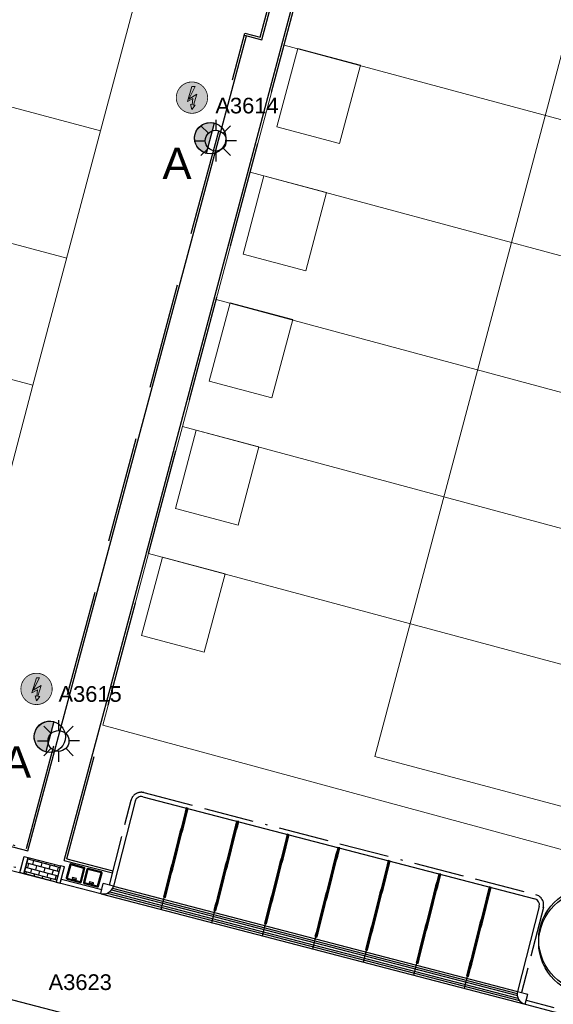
# Model space of a CAD drawing. Header units: metres. Extents: x 253535 to 254630, y 592458 to 593699.
# Tile 14 of 40: x 253724 to 253749, y 592955 to 593002. Entities that reach past the tile are written whole.
import ezdxf
from ezdxf.enums import TextEntityAlignment as Align

# ---------------------------------------------------------------- set-up
doc = ezdxf.new("R2010")
doc.units = ezdxf.units.M
doc.linetypes.add('ACAD_ISO11W100', pattern=[33, 12, -3, 12, -3, 0, -3])
doc.linetypes.add('DASHED', pattern=[19.05, 12.7, -6.35])
for name, color, linetype in [('B-EI-OV-Mast_0_Symbool_Code', 7, 'Continuous'), ('B-EI-OV-Mast_1_Mastnummer-T', 7, 'Continuous'), ('B-EI-OV-Mast_2_Kast-en-Groep-T', 7, 'Continuous'), ('B-EI-OV-Mast_4_Overig_1-T', 7, 'Continuous'), ('B-EI-OV-Mast_5_Overig_2-T', 7, 'Continuous'), ('B-IN-LICHTMAST', 7, 'Continuous'), ('N-EI-OV-Mast-S', 7, 'Continuous'), ('N-EI-OV-Mast_0_Symbool_Code', 7, 'Continuous'), ('N-EI-OV-Mast_1_Mastnummer-T', 7, 'Continuous'), ('N-EI-OV-Mast_2_Kast-en-Groep-T', 7, 'Continuous'), ('N-EI-OV-Mast_4_Overig_1-T', 7, 'Continuous'), ('N-EI-OV-Mast_5_Overig_2-T', 7, 'Continuous'), ('N-GR-BOOM', 3, 'Continuous'), ('N-WB-ARC-BETONSTEEN KF', 253, 'Continuous'), ('N-WB-ARC-KLINKER DF', 24, 'Continuous'), ('N-WB-BAND OPSLUITBAND 10x20', 7, 'DASHED'), ('N-WB-BAND TROTTOIRBAND 18 20', 7, 'ACAD_ISO11W100'), ('N-WB-CONTAINERVERZAMELPLAATS', 8, 'Continuous'), ('N-WB-KANTVERHARDING', 2, 'Continuous'), ('N-WB-MATERIAALGRENS', 1, 'Continuous'), ('N-WB-MOLGOOT GEBAKKEN DF', 8, 'Continuous'), ('N-WB-PERRONBAND 18 20', 2, 'Continuous'), ('X-EI-OV-Aansluiting-S', 1, 'Continuous'), ('X-EI-OV-Aansluiting_0_Symbool_Code', 7, 'Continuous'), ('X-EI-OV-Aansluiting_1_Mastnummer-T', 7, 'Continuous'), ('X-EI-OV-Aansluiting_2_Groep_en_Fase-T', 7, 'Continuous'), ('X-EI-OV-Aansluiting_4_Overig_1-T', 7, 'Continuous'), ('X-EI-OV-Aansluiting_5_Overig_2-T', 7, 'Continuous')]:
    doc.layers.add(name, color=color, linetype=linetype)
doc.layers.add('N-woningen', color=1, linetype='Continuous', lineweight=0)
doc.styles.add('ARIAL', font='arial.ttf')

# ---------------------------------------------------------------- blocks, each defined once
blk = doc.blocks.new("'BOOM")
for centre, radius in [((0, 0), 2.8), ((0.002, -0.159), 2.8), ((0, 0), 0.126)]:
    blk.add_circle(centre, radius)
blk = doc.blocks.new('*U42')
at = {"layer": 'N-EI-OV-Mast-S'}
h = blk.add_hatch(color=0, dxfattribs=at)
h.dxf.hatch_style = 1
edge = h.paths.add_edge_path()
edge.add_line((0.193, 0.725), (-0.193, -0.725))
edge.add_arc((0, 0), 0.75, 435.0841, 615.0841, ccw=False)
blk.add_lwpolyline([(0.193, 0.725), (-0.193, -0.725, -1), (0.193, 0.725, 0)], format="xyb", dxfattribs=at)
blk.add_circle((0, 0), 0.75, dxfattribs=at)
at = {"layer": 'N-EI-OV-Mast_0_Symbool_Code', "style": 'ARIAL'}
blk.add_attdef('CODE', text='', height=1.5, dxfattribs=at).set_placement((-1.595, -1.203), align=Align.MIDDLE_CENTER)
at = {"layer": 'N-EI-OV-Mast_1_Mastnummer-T', "style": 'ARIAL'}
blk.add_attdef('MASTNR', text='', height=0.75, dxfattribs=at).set_placement((0.242, 1.564), align=Align.MIDDLE_LEFT)
at = {"layer": 'N-EI-OV-Mast_2_Kast-en-Groep-T', "style": 'ARIAL'}
for tag, p in [('KASTNR', (0.242, 0.439)), ('GROEP', (0.242, -0.686))]:
    blk.add_attdef(tag, text='', height=0.75, dxfattribs=at).set_placement(p, align=Align.MIDDLE_LEFT)
at = {"layer": 'N-EI-OV-Mast_4_Overig_1-T', "style": 'ARIAL'}
blk.add_attdef('OVERIG1', text='', height=0.75, dxfattribs=at).set_placement((0.242, -1.811), align=Align.MIDDLE_LEFT)
at = {"layer": 'N-EI-OV-Mast_5_Overig_2-T', "style": 'ARIAL'}
blk.add_attdef('OVERIG2', text='', height=0.75, dxfattribs=at).set_placement((0.242, -2.936), align=Align.MIDDLE_LEFT)
blk = doc.blocks.new('*U43')
at = {"layer": 'N-EI-OV-Mast-S'}
h = blk.add_hatch(color=0, dxfattribs=at)
h.dxf.hatch_style = 1
edge = h.paths.add_edge_path()
edge.add_line((0.193, 0.725), (-0.193, -0.725))
edge.add_arc((0, 0), 0.75, 435.0841, 615.0841, ccw=False)
blk.add_lwpolyline([(0.193, 0.725), (-0.193, -0.725, -1), (0.193, 0.725, 0)], format="xyb", dxfattribs=at)
blk.add_circle((0, 0), 0.75, dxfattribs=at)
at = {"layer": 'N-EI-OV-Mast_0_Symbool_Code', "style": 'ARIAL'}
blk.add_attdef('CODE', text='', height=1.5, dxfattribs=at).set_placement((-1.595, -1.203), align=Align.MIDDLE_CENTER)
at = {"layer": 'N-EI-OV-Mast_1_Mastnummer-T', "style": 'ARIAL'}
blk.add_attdef('MASTNR', text='', height=0.75, dxfattribs=at).set_placement((0.416, 2.049), align=Align.MIDDLE_LEFT)
at = {"layer": 'N-EI-OV-Mast_2_Kast-en-Groep-T', "style": 'ARIAL'}
for tag, p in [('KASTNR', (0.416, 0.924)), ('GROEP', (0.416, -0.201))]:
    blk.add_attdef(tag, text='', height=0.75, dxfattribs=at).set_placement(p, align=Align.MIDDLE_LEFT)
at = {"layer": 'N-EI-OV-Mast_4_Overig_1-T', "style": 'ARIAL'}
blk.add_attdef('OVERIG1', text='', height=0.75, dxfattribs=at).set_placement((0.416, -1.326), align=Align.MIDDLE_LEFT)
at = {"layer": 'N-EI-OV-Mast_5_Overig_2-T', "style": 'ARIAL'}
blk.add_attdef('OVERIG2', text='', height=0.75, dxfattribs=at).set_placement((0.416, -2.451), align=Align.MIDDLE_LEFT)
blk = doc.blocks.new('*U19')
at = {"layer": 'N-EI-OV-Mast-S'}
h = blk.add_hatch(color=0, dxfattribs=at)
h.dxf.hatch_style = 1
edge = h.paths.add_edge_path()
edge.add_line((-0.726, 0.189), (0.726, -0.189))
edge.add_arc((0, 0), 0.75, 525.4052, 705.4052, ccw=False)
blk.add_lwpolyline([(-0.726, 0.189), (0.726, -0.189, -1), (-0.726, 0.189, 0)], format="xyb", dxfattribs=at)
blk.add_circle((0, 0), 0.75, dxfattribs=at)
at = {"layer": 'N-EI-OV-Mast_0_Symbool_Code', "style": 'ARIAL'}
blk.add_attdef('CODE', text='', height=1.5, dxfattribs=at).set_placement((-1.029, -1.773), align=Align.MIDDLE_CENTER)
at = {"layer": 'N-EI-OV-Mast_1_Mastnummer-T', "style": 'ARIAL'}
blk.add_attdef('MASTNR', text='', height=0.75, dxfattribs=at).set_placement((-2.049, 2.362), align=Align.MIDDLE_LEFT)
at = {"layer": 'N-EI-OV-Mast_2_Kast-en-Groep-T', "style": 'ARIAL'}
for tag, p in [('KASTNR', (-2.049, 1.237)), ('GROEP', (-2.049, 0.112))]:
    blk.add_attdef(tag, text='', height=0.75, dxfattribs=at).set_placement(p, align=Align.MIDDLE_LEFT)
at = {"layer": 'N-EI-OV-Mast_4_Overig_1-T', "style": 'ARIAL'}
blk.add_attdef('OVERIG1', text='', height=0.75, dxfattribs=at).set_placement((-2.049, -1.013), align=Align.MIDDLE_LEFT)
at = {"layer": 'N-EI-OV-Mast_5_Overig_2-T', "style": 'ARIAL'}
blk.add_attdef('OVERIG2', text='', height=0.75, dxfattribs=at).set_placement((-2.049, -2.138), align=Align.MIDDLE_LEFT)
blk = doc.blocks.new('*U7')
at = {"layer": 'X-EI-OV-Aansluiting-S'}
h = blk.add_hatch(color=0, dxfattribs=at)
h.set_gradient(color1=(0, 255, 0), tint=1, name='SPHERICAL')
edge = h.paths.add_edge_path()
edge.add_arc((0, 0), 0.75, 0, 360)
h = blk.add_hatch(color=7, dxfattribs=at)
h.dxf.hatch_style = 1
h.paths.add_polyline_path([(0.067, -0.354), (0.229, 0.164), (-0.156, -0.067), (0.15, 0.534), (0, 0.534), (-0.219, -0.183), (0.048, -0.047), (0.015, -0.345), (-0.07, -0.331), (0.002, -0.571), (0.152, -0.367)])
at = {"layer": 'X-EI-OV-Aansluiting-S', "color": 7, "const_width": 0.0375}
blk.add_lwpolyline([(0, 0.75, -1), (0, -0.75, -1), (0, 0.75, -1.11402)], format="xyb", dxfattribs=at)
at = {"layer": 'X-EI-OV-Aansluiting-S', "color": 7, "lineweight": 0, "flags": 128}
blk.add_lwpolyline([(0.067, -0.354), (0.229, 0.164), (-0.156, -0.067), (0.15, 0.534), (0, 0.534), (-0.219, -0.183), (0.048, -0.047), (0.015, -0.345), (-0.07, -0.331), (0.002, -0.571), (0.152, -0.367)], close=True, dxfattribs=at)
at = {"layer": 'X-EI-OV-Aansluiting_0_Symbool_Code', "style": 'ARIAL'}
blk.add_attdef('CODE', text='', height=1.5, dxfattribs=at).set_placement((-10, 0), align=Align.MIDDLE_CENTER)
at = {"layer": 'X-EI-OV-Aansluiting_1_Mastnummer-T', "style": 'ARIAL'}
blk.add_attdef('MASTNR', text='', height=0.75, dxfattribs=at).set_placement((6.75, 2.25), align=Align.MIDDLE_LEFT)
at = {"layer": 'X-EI-OV-Aansluiting_2_Groep_en_Fase-T', "style": 'ARIAL'}
for tag, p in [('KASTNR', (6.75, 1.125)), ('GROEP', (6.75, 0))]:
    blk.add_attdef(tag, text='', height=0.75, dxfattribs=at).set_placement(p, align=Align.MIDDLE_LEFT)
at = {"layer": 'X-EI-OV-Aansluiting_4_Overig_1-T', "style": 'ARIAL'}
blk.add_attdef('OVERIG1', text='', height=0.75, dxfattribs=at).set_placement((6.75, -1.125), align=Align.MIDDLE_LEFT)
at = {"layer": 'X-EI-OV-Aansluiting_5_Overig_2-T', "style": 'ARIAL'}
blk.add_attdef('OVERIG2', text='', height=0.75, dxfattribs=at).set_placement((6.75, -2.25), align=Align.MIDDLE_LEFT)
blk = doc.blocks.new('*U55')
at = {"color": 0}
for points in [[(0, 2.5), (0, 1.25)], [(-1.77, 1.77), (-0.88, 0.88)], [(0.88, 0.88), (1.77, 1.77)], [(-2.5, 0), (-1.25, 0)], [(2.5, 0), (1.25, 0)], [(-1.77, -1.77), (-0.88, -0.88)], [(0.88, -0.88), (1.77, -1.77)], [(0, -1.25), (0, -2.5)]]:
    blk.add_lwpolyline(points, dxfattribs=at)
blk.add_circle((0, 0), 1.25, dxfattribs=at)
at = {"layer": 'B-EI-OV-Mast_0_Symbool_Code', "style": 'ARIAL'}
blk.add_attdef('CODE', text='', height=1.5, dxfattribs=at).set_placement((-10, 0), align=Align.MIDDLE_CENTER)
at = {"layer": 'B-EI-OV-Mast_1_Mastnummer-T', "style": 'ARIAL'}
blk.add_attdef('MASTNR', text='', height=0.75, dxfattribs=at).set_placement((6.75, 2.25), align=Align.MIDDLE_LEFT)
at = {"layer": 'B-EI-OV-Mast_2_Kast-en-Groep-T', "style": 'ARIAL'}
for tag, p in [('KASTNR', (6.75, 1.12)), ('GROEP', (6.75, 0))]:
    blk.add_attdef(tag, text='', height=0.75, dxfattribs=at).set_placement(p, align=Align.MIDDLE_LEFT)
at = {"layer": 'B-EI-OV-Mast_4_Overig_1-T', "style": 'ARIAL'}
blk.add_attdef('OVERIG1', text='', height=0.75, dxfattribs=at).set_placement((6.75, -1.12), align=Align.MIDDLE_LEFT)
at = {"layer": 'B-EI-OV-Mast_5_Overig_2-T', "style": 'ARIAL'}
blk.add_attdef('OVERIG2', text='', height=0.75, dxfattribs=at).set_placement((6.75, -2.25), align=Align.MIDDLE_LEFT)

msp = doc.modelspace()

# ---------------------------------------------------------------- hatches: boundary and pattern name
at = {"layer": 'N-WB-ARC-KLINKER DF'}
h = msp.add_hatch(dxfattribs=at)
h.set_pattern_fill('AR-B816', color=252, scale=0.001, angle=345.1063)
h.set_pattern_definition([(345.106269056, (-346496.97263, 829252.07571), (0.05222789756, 0.196373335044), []), (75.106269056, (-346496.97263, 829252.07571), (-0.14414543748, 0.248601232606), [0.2032, -0.2032])])
h.paths.add_polyline_path([(253724.343, 592962.296), (253725.893, 592961.894), (253725.686, 592961.119), (253724.138, 592961.523)])

# ---------------------------------------------------------------- linework, layer by layer
at = {"layer": 'N-WB-ARC-BETONSTEEN KF', "color": 252}
for points in [[(253731.956, 592964.449), (253732.005, 592964.643), (253731.909, 592964.667), (253731.859, 592964.474)], [(253731.807, 592963.868), (253731.857, 592964.061), (253731.76, 592964.086), (253731.71, 592963.892)], [(253731.857, 592964.061), (253731.906, 592964.255), (253731.809, 592964.28), (253731.76, 592964.086)], [(253731.906, 592964.255), (253731.956, 592964.449), (253731.859, 592964.474), (253731.809, 592964.28)], [(253731.708, 592963.48), (253731.758, 592963.674), (253731.661, 592963.699), (253731.611, 592963.505)], [(253731.758, 592963.674), (253731.807, 592963.868), (253731.71, 592963.892), (253731.661, 592963.699)], [(253734.276, 592963.432), (253734.326, 592963.625), (253734.229, 592963.65), (253734.179, 592963.456)], [(253734.326, 592963.625), (253734.375, 592963.819), (253734.278, 592963.844), (253734.229, 592963.65)], [(253734.375, 592963.819), (253734.425, 592964.013), (253734.328, 592964.038), (253734.278, 592963.844)], [(253731.609, 592963.093), (253731.659, 592963.286), (253731.562, 592963.311), (253731.512, 592963.117)], [(253731.659, 592963.286), (253731.708, 592963.48), (253731.611, 592963.505), (253731.562, 592963.311)], [(253734.177, 592963.044), (253734.227, 592963.238), (253734.13, 592963.263), (253734.08, 592963.069)], [(253734.227, 592963.238), (253734.276, 592963.432), (253734.179, 592963.456), (253734.13, 592963.263)], [(253736.745, 592962.994), (253736.794, 592963.188), (253736.697, 592963.213), (253736.648, 592963.019)], [(253736.794, 592963.188), (253736.844, 592963.382), (253736.747, 592963.407), (253736.697, 592963.213)], [(253731.46, 592962.511), (253731.51, 592962.705), (253731.413, 592962.73), (253731.364, 592962.536)], [(253731.51, 592962.705), (253731.56, 592962.899), (253731.463, 592962.924), (253731.413, 592962.73)], [(253731.56, 592962.899), (253731.609, 592963.093), (253731.512, 592963.117), (253731.463, 592962.924)], [(253734.028, 592962.463), (253734.078, 592962.657), (253733.981, 592962.681), (253733.932, 592962.488)], [(253734.078, 592962.657), (253734.128, 592962.85), (253734.031, 592962.875), (253733.981, 592962.681)], [(253734.128, 592962.85), (253734.177, 592963.044), (253734.08, 592963.069), (253734.031, 592962.875)], [(253736.646, 592962.607), (253736.695, 592962.801), (253736.598, 592962.825), (253736.549, 592962.632)], [(253736.695, 592962.801), (253736.745, 592962.994), (253736.648, 592963.019), (253736.598, 592962.825)], [(253739.214, 592962.558), (253739.263, 592962.752), (253739.166, 592962.777), (253739.117, 592962.583)], [(253731.361, 592962.124), (253731.411, 592962.318), (253731.314, 592962.342), (253731.264, 592962.149)], [(253731.411, 592962.318), (253731.46, 592962.511), (253731.364, 592962.536), (253731.314, 592962.342)], [(253733.929, 592962.075), (253733.979, 592962.269), (253733.882, 592962.294), (253733.832, 592962.1)], [(253733.979, 592962.269), (253734.028, 592962.463), (253733.932, 592962.488), (253733.882, 592962.294)], [(253736.497, 592962.025), (253736.547, 592962.219), (253736.45, 592962.244), (253736.4, 592962.05)], [(253736.547, 592962.219), (253736.596, 592962.413), (253736.499, 592962.438), (253736.45, 592962.244)], [(253736.596, 592962.413), (253736.646, 592962.607), (253736.549, 592962.632), (253736.499, 592962.438)], [(253739.065, 592961.977), (253739.115, 592962.171), (253739.018, 592962.195), (253738.968, 592962.002)], [(253739.115, 592962.171), (253739.164, 592962.364), (253739.067, 592962.389), (253739.018, 592962.195)], [(253739.164, 592962.364), (253739.214, 592962.558), (253739.117, 592962.583), (253739.067, 592962.389)], [(253731.213, 592961.542), (253731.262, 592961.736), (253731.165, 592961.761), (253731.116, 592961.567)], [(253731.262, 592961.736), (253731.312, 592961.93), (253731.215, 592961.955), (253731.165, 592961.761)], [(253731.312, 592961.93), (253731.361, 592962.124), (253731.264, 592962.149), (253731.215, 592961.955)], [(253733.781, 592961.494), (253733.83, 592961.688), (253733.733, 592961.713), (253733.684, 592961.519)], [(253733.83, 592961.688), (253733.88, 592961.882), (253733.783, 592961.906), (253733.733, 592961.713)], [(253733.88, 592961.882), (253733.929, 592962.075), (253733.832, 592962.1), (253733.783, 592961.906)], [(253736.398, 592961.638), (253736.448, 592961.832), (253736.351, 592961.856), (253736.301, 592961.663)], [(253736.448, 592961.832), (253736.497, 592962.025), (253736.4, 592962.05), (253736.351, 592961.856)], [(253738.966, 592961.589), (253739.016, 592961.783), (253738.919, 592961.808), (253738.869, 592961.614)], [(253739.016, 592961.783), (253739.065, 592961.977), (253738.968, 592962.002), (253738.919, 592961.808)], [(253741.534, 592961.541), (253741.583, 592961.734), (253741.486, 592961.759), (253741.437, 592961.565)], [(253741.583, 592961.734), (253741.633, 592961.928), (253741.536, 592961.953), (253741.486, 592961.759)], [(253741.633, 592961.928), (253741.682, 592962.122), (253741.586, 592962.147), (253741.536, 592961.953)], [(253731.114, 592961.155), (253731.163, 592961.349), (253731.066, 592961.373), (253731.017, 592961.18)], [(253731.163, 592961.349), (253731.213, 592961.542), (253731.116, 592961.567), (253731.066, 592961.373)], [(253733.682, 592961.106), (253733.731, 592961.3), (253733.634, 592961.325), (253733.585, 592961.131)], [(253733.731, 592961.3), (253733.781, 592961.494), (253733.684, 592961.519), (253733.634, 592961.325)], [(253736.249, 592961.057), (253736.299, 592961.25), (253736.202, 592961.275), (253736.152, 592961.081)], [(253736.299, 592961.25), (253736.348, 592961.444), (253736.252, 592961.469), (253736.202, 592961.275)], [(253736.348, 592961.444), (253736.398, 592961.638), (253736.301, 592961.663), (253736.252, 592961.469)], [(253738.867, 592961.202), (253738.916, 592961.396), (253738.82, 592961.42), (253738.77, 592961.227)], [(253738.916, 592961.396), (253738.966, 592961.589), (253738.869, 592961.614), (253738.82, 592961.42)], [(253741.435, 592961.153), (253741.484, 592961.347), (253741.387, 592961.372), (253741.338, 592961.178)], [(253741.484, 592961.347), (253741.534, 592961.541), (253741.437, 592961.565), (253741.387, 592961.372)], [(253744.003, 592961.105), (253744.052, 592961.298), (253743.955, 592961.323), (253743.906, 592961.129)], [(253744.052, 592961.298), (253744.102, 592961.492), (253744.005, 592961.517), (253743.955, 592961.323)], [(253730.965, 592960.574), (253731.015, 592960.767), (253730.918, 592960.792), (253730.868, 592960.598)], [(253731.015, 592960.767), (253731.064, 592960.961), (253730.967, 592960.986), (253730.918, 592960.792)], [(253731.064, 592960.961), (253731.114, 592961.155), (253731.017, 592961.18), (253730.967, 592960.986)], [(253733.583, 592960.719), (253733.632, 592960.913), (253733.535, 592960.937), (253733.486, 592960.744)], [(253733.632, 592960.913), (253733.682, 592961.106), (253733.585, 592961.131), (253733.535, 592960.937)], [(253736.15, 592960.669), (253736.2, 592960.863), (253736.103, 592960.888), (253736.053, 592960.694)], [(253736.2, 592960.863), (253736.249, 592961.057), (253736.152, 592961.081), (253736.103, 592960.888)], [(253738.718, 592960.62), (253738.768, 592960.814), (253738.671, 592960.839), (253738.621, 592960.645)], [(253738.768, 592960.814), (253738.817, 592961.008), (253738.72, 592961.033), (253738.671, 592960.839)], [(253738.817, 592961.008), (253738.867, 592961.202), (253738.77, 592961.227), (253738.72, 592961.033)], [(253741.286, 592960.572), (253741.336, 592960.766), (253741.239, 592960.79), (253741.189, 592960.597)], [(253741.336, 592960.766), (253741.385, 592960.959), (253741.288, 592960.984), (253741.239, 592960.79)], [(253741.385, 592960.959), (253741.435, 592961.153), (253741.338, 592961.178), (253741.288, 592960.984)], [(253743.904, 592960.717), (253743.953, 592960.911), (253743.856, 592960.936), (253743.807, 592960.742)], [(253743.953, 592960.911), (253744.003, 592961.105), (253743.906, 592961.129), (253743.856, 592960.936)], [(253746.472, 592960.671), (253746.522, 592960.864), (253746.425, 592960.889), (253746.375, 592960.695)], [(253730.915, 592960.38), (253730.965, 592960.574), (253730.868, 592960.598), (253730.819, 592960.405)], [(253733.434, 592960.138), (253733.483, 592960.331), (253733.387, 592960.356), (253733.337, 592960.162)], [(253733.483, 592960.331), (253733.533, 592960.525), (253733.436, 592960.55), (253733.387, 592960.356)], [(253733.533, 592960.525), (253733.583, 592960.719), (253733.486, 592960.744), (253733.436, 592960.55)], [(253736.002, 592960.088), (253736.051, 592960.282), (253735.954, 592960.306), (253735.905, 592960.113)], [(253736.051, 592960.282), (253736.101, 592960.475), (253736.004, 592960.5), (253735.954, 592960.306)], [(253736.101, 592960.475), (253736.15, 592960.669), (253736.053, 592960.694), (253736.004, 592960.5)], [(253738.619, 592960.233), (253738.669, 592960.427), (253738.572, 592960.451), (253738.522, 592960.258)], [(253738.669, 592960.427), (253738.718, 592960.62), (253738.621, 592960.645), (253738.572, 592960.451)], [(253741.187, 592960.184), (253741.237, 592960.378), (253741.14, 592960.403), (253741.09, 592960.209)], [(253741.237, 592960.378), (253741.286, 592960.572), (253741.189, 592960.597), (253741.14, 592960.403)], [(253743.755, 592960.136), (253743.804, 592960.33), (253743.708, 592960.354), (253743.658, 592960.161)], [(253743.804, 592960.33), (253743.854, 592960.523), (253743.757, 592960.548), (253743.708, 592960.354)], [(253743.854, 592960.523), (253743.904, 592960.717), (253743.807, 592960.742), (253743.757, 592960.548)], [(253746.324, 592960.089), (253746.373, 592960.283), (253746.276, 592960.308), (253746.227, 592960.114)], [(253746.373, 592960.283), (253746.423, 592960.477), (253746.326, 592960.502), (253746.276, 592960.308)], [(253746.423, 592960.477), (253746.472, 592960.671), (253746.375, 592960.695), (253746.326, 592960.502)], [(253733.335, 592959.75), (253733.384, 592959.944), (253733.288, 592959.969), (253733.238, 592959.775)], [(253733.384, 592959.944), (253733.434, 592960.138), (253733.337, 592960.162), (253733.288, 592959.969)], [(253735.903, 592959.7), (253735.952, 592959.894), (253735.855, 592959.919), (253735.806, 592959.725)], [(253735.952, 592959.894), (253736.002, 592960.088), (253735.905, 592960.113), (253735.855, 592959.919)], [(253738.471, 592959.652), (253738.52, 592959.845), (253738.423, 592959.87), (253738.374, 592959.676)], [(253738.52, 592959.845), (253738.57, 592960.039), (253738.473, 592960.064), (253738.423, 592959.87)], [(253738.57, 592960.039), (253738.619, 592960.233), (253738.522, 592960.258), (253738.473, 592960.064)], [(253741.088, 592959.797), (253741.137, 592959.991), (253741.041, 592960.015), (253740.991, 592959.822)], [(253741.137, 592959.991), (253741.187, 592960.184), (253741.09, 592960.209), (253741.041, 592960.015)], [(253743.656, 592959.748), (253743.705, 592959.942), (253743.608, 592959.967), (253743.559, 592959.773)], [(253743.705, 592959.942), (253743.755, 592960.136), (253743.658, 592960.161), (253743.608, 592959.967)], [(253746.225, 592959.702), (253746.274, 592959.895), (253746.177, 592959.92), (253746.128, 592959.727)], [(253746.274, 592959.895), (253746.324, 592960.089), (253746.227, 592960.114), (253746.177, 592959.92)], [(253735.803, 592959.313), (253735.853, 592959.506), (253735.756, 592959.531), (253735.707, 592959.337)], [(253735.853, 592959.506), (253735.903, 592959.7), (253735.806, 592959.725), (253735.756, 592959.531)], [(253738.371, 592959.264), (253738.421, 592959.458), (253738.324, 592959.483), (253738.275, 592959.289)], [(253738.421, 592959.458), (253738.471, 592959.652), (253738.374, 592959.676), (253738.324, 592959.483)], [(253740.939, 592959.216), (253740.989, 592959.409), (253740.892, 592959.434), (253740.842, 592959.24)], [(253740.989, 592959.409), (253741.038, 592959.603), (253740.941, 592959.628), (253740.892, 592959.434)], [(253741.038, 592959.603), (253741.088, 592959.797), (253740.991, 592959.822), (253740.941, 592959.628)], [(253743.507, 592959.167), (253743.557, 592959.361), (253743.46, 592959.385), (253743.41, 592959.192)], [(253743.557, 592959.361), (253743.606, 592959.554), (253743.509, 592959.579), (253743.46, 592959.385)], [(253743.606, 592959.554), (253743.656, 592959.748), (253743.559, 592959.773), (253743.509, 592959.579)], [(253746.126, 592959.314), (253746.175, 592959.508), (253746.078, 592959.533), (253746.029, 592959.339)], [(253746.175, 592959.508), (253746.225, 592959.702), (253746.128, 592959.727), (253746.078, 592959.533)], [(253735.754, 592959.119), (253735.803, 592959.313), (253735.707, 592959.337), (253735.657, 592959.144)], [(253738.223, 592958.683), (253738.272, 592958.877), (253738.175, 592958.901), (253738.126, 592958.708)], [(253738.272, 592958.877), (253738.322, 592959.07), (253738.225, 592959.095), (253738.175, 592958.901)], [(253738.322, 592959.07), (253738.371, 592959.264), (253738.275, 592959.289), (253738.225, 592959.095)], [(253740.84, 592958.828), (253740.89, 592959.022), (253740.793, 592959.047), (253740.743, 592958.853)], [(253740.89, 592959.022), (253740.939, 592959.216), (253740.842, 592959.24), (253740.793, 592959.047)], [(253743.408, 592958.779), (253743.458, 592958.973), (253743.361, 592958.998), (253743.311, 592958.804)], [(253743.458, 592958.973), (253743.507, 592959.167), (253743.41, 592959.192), (253743.361, 592958.998)], [(253745.977, 592958.733), (253746.026, 592958.927), (253745.93, 592958.951), (253745.88, 592958.758)], [(253746.026, 592958.927), (253746.076, 592959.12), (253745.979, 592959.145), (253745.93, 592958.951)], [(253746.076, 592959.12), (253746.126, 592959.314), (253746.029, 592959.339), (253745.979, 592959.145)], [(253738.173, 592958.489), (253738.223, 592958.683), (253738.126, 592958.708), (253738.076, 592958.514)], [(253740.692, 592958.247), (253740.741, 592958.44), (253740.644, 592958.465), (253740.595, 592958.271)], [(253740.741, 592958.44), (253740.791, 592958.634), (253740.694, 592958.659), (253740.644, 592958.465)], [(253740.791, 592958.634), (253740.84, 592958.828), (253740.743, 592958.853), (253740.694, 592958.659)], [(253743.259, 592958.198), (253743.309, 592958.392), (253743.212, 592958.417), (253743.163, 592958.223)], [(253743.309, 592958.392), (253743.359, 592958.586), (253743.262, 592958.61), (253743.212, 592958.417)], [(253743.359, 592958.586), (253743.408, 592958.779), (253743.311, 592958.804), (253743.262, 592958.61)], [(253745.878, 592958.345), (253745.927, 592958.539), (253745.83, 592958.564), (253745.781, 592958.37)], [(253745.927, 592958.539), (253745.977, 592958.733), (253745.88, 592958.758), (253745.83, 592958.564)], [(253740.592, 592957.859), (253740.642, 592958.053), (253740.545, 592958.078), (253740.496, 592957.884)], [(253740.642, 592958.053), (253740.692, 592958.247), (253740.595, 592958.271), (253740.545, 592958.078)], [(253743.16, 592957.811), (253743.21, 592958.004), (253743.113, 592958.029), (253743.063, 592957.835)], [(253743.21, 592958.004), (253743.259, 592958.198), (253743.163, 592958.223), (253743.113, 592958.029)], [(253745.729, 592957.764), (253745.779, 592957.958), (253745.682, 592957.983), (253745.632, 592957.789)], [(253745.779, 592957.958), (253745.828, 592958.152), (253745.731, 592958.176), (253745.682, 592957.983)], [(253745.828, 592958.152), (253745.878, 592958.345), (253745.781, 592958.37), (253745.731, 592958.176)], [(253743.061, 592957.423), (253743.111, 592957.617), (253743.014, 592957.642), (253742.964, 592957.448)], [(253743.111, 592957.617), (253743.16, 592957.811), (253743.063, 592957.835), (253743.014, 592957.642)], [(253745.63, 592957.377), (253745.68, 592957.57), (253745.583, 592957.595), (253745.533, 592957.401)], [(253745.68, 592957.57), (253745.729, 592957.764), (253745.632, 592957.789), (253745.583, 592957.595)], [(253743.012, 592957.229), (253743.061, 592957.423), (253742.964, 592957.448), (253742.915, 592957.254)], [(253745.481, 592956.795), (253745.531, 592956.989), (253745.434, 592957.014), (253745.385, 592956.82)], [(253745.531, 592956.989), (253745.581, 592957.183), (253745.484, 592957.208), (253745.434, 592957.014)], [(253745.581, 592957.183), (253745.63, 592957.377), (253745.533, 592957.401), (253745.484, 592957.208)], [(253745.432, 592956.601), (253745.481, 592956.795), (253745.385, 592956.82), (253745.335, 592956.626)]]:
    msp.add_lwpolyline(points, close=True, dxfattribs=at)
at = {"layer": 'N-WB-ARC-KLINKER DF', "color": 252}
msp.add_lwpolyline([(253724.343, 592962.296), (253725.893, 592961.894), (253725.686, 592961.119), (253724.138, 592961.523)], close=True, dxfattribs=at)
at = {"layer": 'N-WB-BAND OPSLUITBAND 10x20', "color": 252}
for p, q in [((253734.698, 593001.666), (253735.525, 593001.443)), ((253734.724, 593001.763), (253735.454, 593001.565))]:
    msp.add_line(p, q, dxfattribs=at)
at = {"layer": 'N-WB-BAND OPSLUITBAND 10x20', "color": 252, "ltscale": 0.4}
for points in [[(253730.11, 592976.85), (253741.285, 593018.802)], [(253735.454, 593001.565), (253739.538, 593016.792)], [(253724.255, 592962.733), (253734.724, 593001.763)], [(253726.191, 592962.229), (253730.112, 592976.849)], [(253725.949, 592969.047), (253725.96, 592969.044)], [(253723.944, 592961.574), (253724.152, 592962.346)], [(253725.88, 592961.07), (253726.087, 592961.842)]]:
    msp.add_lwpolyline(points, dxfattribs=at)
at = {"layer": 'N-WB-BAND TROTTOIRBAND 18 20', "color": 252, "ltscale": 0.2}
for p, q in [((253728.23, 592960.975), (253729.27, 592965.041)), ((253729.88, 592965.401), (253748.654, 592960.513)), ((253727.814, 592960.566), (253727.941, 592961.051)), ((253749.013, 592959.905), (253747.972, 592955.833)), ((253747.778, 592955.884), (253748.263, 592955.757)), ((253748.187, 592955.468), (253749.516, 592955.122))]:
    msp.add_line(p, q, dxfattribs=at)
at = {"layer": 'N-WB-BAND TROTTOIRBAND 18 20', "color": 252}
for p, q in [((253728.423, 592960.924), (253727.941, 592961.051)), ((253748.136, 592955.275), (253748.263, 592955.757))]:
    msp.add_line(p, q, dxfattribs=at)
at = {"layer": 'N-WB-BAND TROTTOIRBAND 18 20', "color": 252, "ltscale": 0.2}
for points in [[(253717.8, 592964.414), (253724.255, 592962.733)], [(253717.843, 592963.369), (253723.996, 592961.767)], [(253726.191, 592962.229), (253728.403, 592961.653)], [(253725.931, 592961.263), (253727.865, 592960.76)], [(253728.349, 592960.633), (253728.35, 592960.633)]]:
    msp.add_lwpolyline(points, dxfattribs=at)
for centre, start, end in [((253729.754, 592964.918), 75.4061, 165.6561), ((253748.528, 592960.029), 345.6561, 75.4061)]:
    msp.add_arc(centre, 0.5, start, end, dxfattribs=at)
at = {"layer": 'N-WB-CONTAINERVERZAMELPLAATS', "color": 252}
for points in [[(253727.023, 592961.825), (253726.395, 592961.99, 0.414214), (253726.334, 592961.954), (253726.168, 592961.326, 0.414214), (253726.204, 592961.265), (253726.833, 592961.099, 0.414214), (253726.894, 592961.135), (253727.059, 592961.764, 0.414214)], [(253727.843, 592961.611), (253727.215, 592961.777, 0.414214), (253727.153, 592961.741), (253726.988, 592961.112, 0.414214), (253727.024, 592961.051), (253727.653, 592960.886, 0.414214), (253727.714, 592960.922), (253727.879, 592961.55, 0.414214)]]:
    msp.add_lwpolyline(points, format="xyb", close=True, dxfattribs=at)
for points in [[(253727.011, 592961.777), (253726.382, 592961.942), (253726.217, 592961.313), (253726.846, 592961.148)], [(253727.831, 592961.563), (253727.202, 592961.728), (253727.037, 592961.099), (253727.665, 592960.934)], [(253726.655, 592961.293), (253726.462, 592961.343), (253726.449, 592961.295), (253726.643, 592961.244)], [(253727.475, 592961.079), (253727.282, 592961.13), (253727.269, 592961.082), (253727.463, 592961.031)]]:
    msp.add_lwpolyline(points, close=True, dxfattribs=at)
at = {"layer": 'N-WB-KANTVERHARDING', "color": 252}
for p, q in [((253729.83, 592965.208), (253748.604, 592960.32)), ((253729.464, 592964.992), (253728.423, 592960.921)), ((253730.718, 592959.811), (253731.957, 592964.655)), ((253733.139, 592959.181), (253734.377, 592964.025)), ((253717.791, 592963.176), (253727.814, 592960.566)), ((253735.557, 592958.55), (253736.795, 592963.394)), ((253737.979, 592957.929), (253739.216, 592962.764)), ((253740.395, 592957.29), (253741.634, 592962.134)), ((253742.814, 592956.659), (253744.053, 592961.503)), ((253745.235, 592956.033), (253746.473, 592960.877)), ((253748.819, 592959.955), (253747.778, 592955.882)), ((253748.136, 592955.275), (253749.466, 592954.929))]:
    msp.add_line(p, q, dxfattribs=at)
msp.add_lwpolyline([(253793.595, 593032.529), (253787.588, 593034.091, 0.414324), (253780.271, 593029.792), (253758.682, 592946.639, -0.414414), (253758.316, 592946.424), (253717.35, 592957.09)], format="xyb", dxfattribs=at)
for points in [[(253730.013, 592976.876), (253741.188, 593018.828)], [(253735.525, 593001.443), (253739.635, 593016.766)], [(253724.326, 592962.611), (253734.794, 593001.64)], [(253734.82, 593001.737), (253734.82, 593001.737)], [(253726.068, 592962.157), (253730.015, 592976.872)], [(253717.775, 592964.317), (253724.326, 592962.611)], [(253726.068, 592962.157), (253728.378, 592961.556)], [(253725.783, 592961.094), (253725.783, 592961.095)], [(253725.783, 592961.094), (253725.783, 592961.094)], [(253727.842, 592960.559), (253748.136, 592955.275)]]:
    msp.add_lwpolyline(points, dxfattribs=at)
for centre, radius, start, end in [((253729.754, 592964.918), 0.3, 75.4061, 165.6561), ((253727.94, 592961.05), 0.5, 255.4039, 345.6561), ((253727.94, 592961.05), 0.5, 255.5227, 345.5266), ((253748.528, 592960.029), 0.3, 345.6561, 75.4061), ((253750.725, 592959.767), 5, 255.4061, 345.4455), ((253748.262, 592955.759), 0.5, 165.5227, 255.5266), ((253748.262, 592955.759), 0.5, 165.6561, 255.4061)]:
    msp.add_arc(centre, radius, start, end, dxfattribs=at)
at = {"layer": 'N-WB-MATERIAALGRENS', "color": 252}
msp.add_lwpolyline([(253728.426, 592960.923), (253747.781, 592955.884)], dxfattribs=at)
at = {"layer": 'N-WB-MOLGOOT GEBAKKEN DF', "color": 252}
for points in [[(253728.388, 592960.83), (253747.763, 592955.785)], [(253728.129, 592960.587), (253747.871, 592955.447)], [(253728.251, 592960.659), (253747.799, 592955.569)], [(253728.333, 592960.741), (253747.768, 592955.681)]]:
    msp.add_lwpolyline(points, dxfattribs=at)
at = {"layer": 'N-WB-PERRONBAND 18 20', "color": 252, "flags": 128}
for points in [[(253723.967, 592961.661), (253724.15, 592962.347), (253724.343, 592962.296), (253724.138, 592961.522), (253723.944, 592961.574), (253723.96, 592961.632), (253723.95, 592961.634), (253723.958, 592961.663)], [(253725.903, 592961.157), (253726.086, 592961.842), (253725.893, 592961.894), (253725.686, 592961.119), (253725.88, 592961.07), (253725.895, 592961.128), (253725.905, 592961.125), (253725.913, 592961.154)]]:
    msp.add_lwpolyline(points, close=True, dxfattribs=at)
at = {"layer": 'N-woningen', "color": 252}
for points in [[(253701.513, 593010.629), (253699.934, 593004.539), (253727.809, 592997.088), (253729.427, 593003.177), (253701.513, 593010.629)], [(253752.488, 593010.546), (253740.938, 592967.126), (253751.046, 592964.437), (253762.602, 593007.877)], [(253737.252, 593001.025), (253740.252, 593000.227), (253739.254, 592996.474), (253736.254, 592997.272)], [(253735.633, 592994.937), (253738.633, 592994.139), (253737.635, 592990.385), (253734.634, 592991.184)], [(253733.351, 592989.016), (253731.729, 592982.928), (253757.898, 592975.887), (253759.486, 592981.982), (253733.351, 592989.016)], [(253734.013, 592988.849), (253737.013, 592988.051), (253736.015, 592984.297), (253733.014, 592985.095)], [(253732.393, 592982.761), (253735.393, 592981.962), (253734.395, 592978.209), (253731.395, 592979.007)], [(253730.773, 592976.672), (253733.773, 592975.874), (253732.775, 592972.121), (253729.775, 592972.919)]]:
    msp.add_lwpolyline(points, close=True, dxfattribs=at)
for points in [[(253738.213, 593007.269), (253736.594, 593001.19), (253762.655, 592994.181), (253764.24, 593000.261)], [(253736.594, 593001.19), (253734.973, 592995.106), (253761.078, 592988.086), (253761.082, 592988.099), (253762.655, 592994.181)], [(253726.191, 592990.999), (253698.346, 592998.433), (253696.76, 592992.335), (253724.573, 592984.91), (253727.809, 592997.088)], [(253734.973, 592995.106), (253733.351, 592989.016)], [(253696.76, 592992.335), (253695.169, 592986.209), (253722.948, 592978.792), (253724.573, 592984.91)], [(253731.729, 592982.928), (253730.11, 592976.85), (253756.333, 592969.808), (253757.898, 592975.887)], [(253730.11, 592976.85), (253727.921, 592968.635), (253754.175, 592961.514), (253756.333, 592969.808)]]:
    msp.add_lwpolyline(points, dxfattribs=at)

# ---------------------------------------------------------------- block references
at = {"layer": 'B-IN-LICHTMAST', "color": 252, "xscale": 0.4, "yscale": 0.4, "zscale": 0.4}
for p in [(253733.324, 592996.617, -0.39), (253725.794, 592967.875, -0.358)]:
    msp.add_blockref('*U55', p, dxfattribs=at)
at = {"layer": 'N-EI-OV-Mast-S', "color": 5}
ref = msp.add_blockref('*U42', (253733.064, 592996.734), dxfattribs=at)
ref.add_attrib('MASTNR', 'A3614', dxfattribs={"layer": 'N-EI-OV-Mast_1_Mastnummer-T', "color": 6, "height": 0.75, "style": 'ARIAL'}).set_placement((253733.307, 592998.298), align=Align.MIDDLE_LEFT)
ref.add_attrib('CODE', 'A', dxfattribs={"layer": 'N-EI-OV-Mast_0_Symbool_Code', "height": 1.5, "style": 'ARIAL'}).set_placement((253731.47, 592995.531), align=Align.MIDDLE_CENTER)
ref = msp.add_blockref('*U43', (253725.378, 592968.076), dxfattribs=at)
ref.add_attrib('MASTNR', 'A3615', dxfattribs={"layer": 'N-EI-OV-Mast_1_Mastnummer-T', "color": 6, "height": 0.75, "style": 'ARIAL'}).set_placement((253725.794, 592970.125), align=Align.MIDDLE_LEFT)
ref.add_attrib('CODE', 'A', dxfattribs={"layer": 'N-EI-OV-Mast_0_Symbool_Code', "height": 1.5, "style": 'ARIAL'}).set_placement((253723.783, 592966.873), align=Align.MIDDLE_CENTER)
ref = msp.add_blockref('*U19', (253727.369, 592953.965), dxfattribs=at)
ref.add_attrib('MASTNR', 'A3623', dxfattribs={"layer": 'N-EI-OV-Mast_1_Mastnummer-T', "color": 6, "height": 0.75, "style": 'ARIAL'}).set_placement((253725.32, 592956.327), align=Align.MIDDLE_LEFT)
ref.add_attrib('CODE', 'A', dxfattribs={"layer": 'N-EI-OV-Mast_0_Symbool_Code', "height": 1.5, "style": 'ARIAL'}).set_placement((253726.34, 592952.192), align=Align.MIDDLE_CENTER)
at = {"layer": 'N-GR-BOOM', "color": 252, "xscale": 0.9, "yscale": 0.9, "zscale": 0.9}
msp.add_blockref("'BOOM", (253751.31, 592958.362), dxfattribs=at)
at = {"layer": 'X-EI-OV-Aansluiting-S'}
for p in [(253732.185, 592998.678), (253724.742, 592970.368)]:
    msp.add_blockref('*U7', p, dxfattribs=at)

doc.saveas('drawing.dxf')
